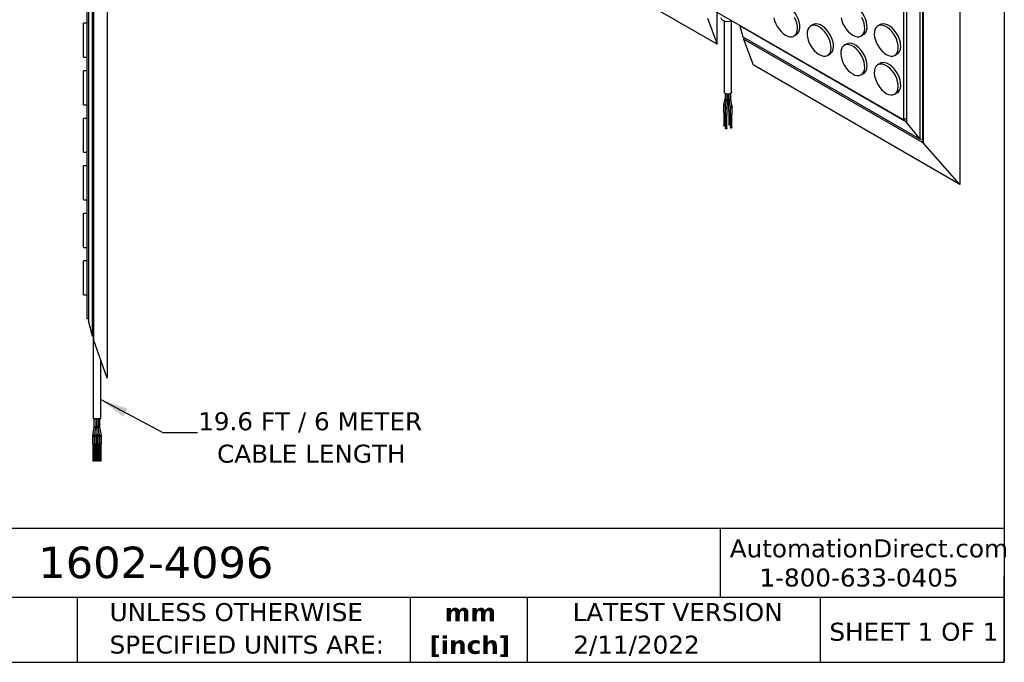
# Model space of a CAD drawing. Header units: millimetres. Extents: x 32 to 1365, y 32 to 1048.
# Tile 2 of 13: x 785 to 1365, y 32 to 410. Entities that reach past the tile are written whole.
import ezdxf

# ---------------------------------------------------------------- set-up
doc = ezdxf.new("R2010")
doc.units = ezdxf.units.MM
doc.header["$LTSCALE"] = 5
doc.linetypes.add('SLD-Solid', pattern=[0])
doc.layers.add('TEXT', color=140, linetype='SLD-Solid', lineweight=25)
doc.styles.add('SLDTEXTSTYLE0', font='VERDANA.TTF')
doc.styles.add('SLDTEXTSTYLE1', font='VERDANAB.TTF')
doc.styles.get("Standard").update_dxf_attribs({"font": 'VERDANA.TTF'})
doc.dimstyles.new('SLDDIMSTYLE4', dxfattribs={"dimtxt": 0.18, "dimasz": 16.51, "dimexe": 0, "dimexo": 0.0625, "dimgap": 0, "dimtad": 0, "dimtih": 1, "dimtoh": 1, "dimdec": 0, "dimrnd": 1e-09, "dimzin": 0, "dimdsep": 46, "dimtxsty": 'Standard', "dimsah": 1, "dimcen": 0.09, "dimadec": 0, "dimazin": 0, "dimtfac": 16.51, "dimtdec": 0, "dimtofl": 0, "dimtmove": 0, "dimatfit": 3, "dimfxl": 0, "dimfrac": 2, "dimtolj": 1, "dimtzin": 0, "dimarcsym": 0})

# ---------------------------------------------------------------- blocks, each defined once
blk = doc.blocks.new('SW_NOTE_0_1')
at = {"layer": 'TEXT', "color": 0, "char_height": 10.583, "attachment_point": 2, "style": 'SLDTEXTSTYLE1'}
for s, insert in [('mm', (14.22, 13.44)), ('[inch]', (13.8, -5.67))]:
    blk.add_mtext(s, dxfattribs=dict(at, insert=insert))
blk = doc.blocks.new('SW_NOTE_0_2')
at = {"layer": 'TEXT', "color": 0, "char_height": 10.5833, "attachment_point": 1, "style": 'SLDTEXTSTYLE0'}
for s, insert in [('UNLESS OTHERWISE ', (0, 13.44)), ('SPECIFIED UNITS ARE:', (0, -5.67))]:
    blk.add_mtext(s, dxfattribs=dict(at, insert=insert))
blk = doc.blocks.new('SW_NOTE_0_7')
at = {"layer": 'TEXT', "color": 0, "char_height": 10.5833, "attachment_point": 2, "style": 'SLDTEXTSTYLE0'}
for s, insert in [('19.6 FT / 6 METER', (66.28, 11.88)), ('CABLE LENGTH', (66.96, -7.23))]:
    blk.add_mtext(s, dxfattribs=dict(at, insert=insert))

msp = doc.modelspace()

# ---------------------------------------------------------------- linework, layer by layer
for p, q in [((836.574, 878.793), (836.574, 199.193)), ((1339.122, 868.183), (1339.122, 313.261)), ((827.928, 223.848), (827.928, 854.139)), ((828.619, 856.146), (828.619, 221.84)), ((1315.575, 339.928), (1315.575, 854.586)), ((1317.005, 855.412), (1317.005, 339.66)), ((1317.483, 855.688), (1317.483, 337.751)), ((1305.888, 848.992), (1305.888, 351.229)), ((1307.596, 849.978), (1307.596, 349.957)), ((824.574, 843.793), (824.574, 234.193)), ((825.606, 845.176), (825.606, 232.81)), ((1305.888, 351.229), (1090.362, 475.65)), ((1196.003, 395.882), (1074.098, 466.256)), ((1196.003, 395.882), (1196.003, 414.664)), ((824.574, 408.193), (822.574, 408.193)), ((822.574, 388.193), (822.574, 408.193)), ((1190.379, 411.127), (1196.003, 395.882)), ((1200.167, 409.469), (1200.167, 367.713)), ((1204.567, 367.713), (1204.567, 409.469)), ((1209.705, 406.754), (1209.461, 406.609)), ((1209.461, 406.609), (1211.103, 400.238)), ((1307.596, 349.957), (1209.461, 406.609)), ((1252.522, 407.408), (1251.108, 406.591)), ((1292.12, 407.411), (1290.706, 406.595)), ((1241.308, 400.7), (1242.722, 401.516)), ((1280.906, 400.704), (1282.32, 401.52)), ((1211.103, 400.238), (1315.575, 339.928)), ((1211.9, 399.778), (1211.592, 398.881)), ((1211.592, 398.881), (1217.217, 383.636)), ((1317.483, 337.751), (1211.592, 398.881)), ((1272.321, 395.978), (1270.907, 395.162)), ((1261.107, 389.27), (1262.521, 390.087)), ((1300.705, 389.274), (1302.119, 390.09)), ((822.574, 388.193), (824.574, 388.193)), ((1339.122, 313.261), (1217.217, 383.636)), ((1292.12, 384.548), (1290.706, 383.732)), ((824.574, 380.193), (822.574, 380.193)), ((822.574, 360.193), (822.574, 380.193)), ((1280.906, 377.841), (1282.32, 378.657)), ((1200.703, 366.882), (1200.703, 364.111)), ((1201.213, 366.631), (1201.213, 363.177)), ((1202.413, 363.177), (1202.413, 366.443)), ((1202.832, 366.471), (1202.832, 363.472)), ((1204.032, 363.472), (1204.032, 366.882)), ((1300.705, 366.411), (1302.119, 367.227)), ((822.574, 360.193), (824.574, 360.193)), ((1199.816, 359.972), (1199.816, 356.051)), ((1199.86, 360.345), (1199.82, 359.931)), ((1200.684, 363.937), (1199.866, 360.418)), ((1200.707, 364.07), (1200.678, 363.864)), ((1201.198, 362.897), (1200.772, 358.659)), ((1201.213, 363.174), (1201.198, 362.898)), ((1201.966, 358.539), (1202.392, 362.777)), ((1202.392, 362.776), (1202.413, 363.18)), ((1202.413, 363.496), (1202.77, 360.735)), ((1202.832, 364.064), (1202.644, 364.099)), ((1202.668, 363.708), (1202.832, 363.679)), ((1202.771, 360.727), (1202.783, 360.509)), ((1202.783, 360.512), (1202.783, 356.591)), ((1202.836, 363.431), (1202.884, 363.001)), ((1202.878, 363.021), (1203.696, 359.01)), ((1204.049, 363.281), (1204.033, 363.448)), ((1204.054, 363.261), (1204.049, 363.28)), ((1204.872, 359.25), (1204.054, 363.261)), ((1200.016, 355.793), (1200.016, 347.886)), ((1200.751, 358.259), (1200.751, 354.338)), ((1200.773, 358.66), (1200.752, 358.256)), ((1200.816, 347.886), (1200.816, 354.182)), ((1200.951, 354.08), (1200.951, 346.173)), ((1201.751, 346.173), (1201.751, 354.08)), ((1201.951, 358.262), (1201.966, 358.538)), ((1201.951, 354.338), (1201.951, 358.259)), ((1202.983, 356.333), (1202.983, 348.426)), ((1203.702, 358.991), (1203.696, 359.01)), ((1203.702, 358.99), (1203.723, 358.758)), ((1203.719, 358.799), (1203.719, 354.878)), ((1203.783, 348.426), (1203.783, 354.722)), ((1203.919, 354.62), (1203.919, 346.713)), ((1204.719, 346.713), (1204.719, 354.62)), ((1204.915, 358.84), (1204.867, 359.27)), ((1204.919, 358.799), (1204.915, 358.84)), ((1204.919, 354.878), (1204.919, 358.799)), ((824.574, 352.193), (822.574, 352.193)), ((822.574, 332.193), (822.574, 352.193)), ((1305.888, 351.229), (1307.596, 352.215)), ((1315.575, 339.928), (1307.596, 349.957)), ((1317.005, 339.66), (1315.575, 339.928)), ((1317.483, 337.751), (1317.005, 339.66)), ((1339.122, 313.261), (1317.483, 337.751)), ((822.574, 332.193), (824.574, 332.193)), ((824.574, 324.193), (822.574, 324.193)), ((822.574, 304.193), (822.574, 324.193)), ((822.574, 304.193), (824.574, 304.193)), ((824.574, 296.193), (822.574, 296.193)), ((822.574, 276.193), (822.574, 296.193)), ((822.574, 276.193), (824.574, 276.193)), ((824.574, 268.193), (822.574, 268.193)), ((822.574, 248.193), (822.574, 268.193)), ((822.574, 248.193), (824.574, 248.193)), ((824.574, 234.193), (825.606, 234.193)), ((827.928, 223.848), (825.606, 232.81)), ((826.574, 229.076), (826.574, 228.693)), ((826.673, 228.693), (826.574, 228.693)), ((828.619, 223.506), (827.928, 223.848)), ((828.374, 223.627), (828.374, 175.193)), ((836.574, 199.193), (828.619, 221.84)), ((832.774, 175.193), (832.774, 210.012)), ((832.774, 175.193), (828.374, 175.193)), ((828.829, 175.193), (828.829, 170.391)), ((830.029, 170.391), (830.029, 175.193)), ((830.335, 175.193), (830.335, 170.391)), ((831.535, 170.391), (831.535, 175.193)), ((832.318, 170.391), (832.318, 175.193)), ((828.803, 170.111), (827.923, 165.5)), ((828.803, 170.111), (828.831, 170.117)), ((828.842, 170.391), (828.815, 170.102)), ((828.857, 170.391), (828.829, 170.391)), ((830.029, 170.391), (828.857, 170.391)), ((829.102, 165.275), (829.982, 169.887)), ((829.97, 169.896), (830.016, 170.391)), ((830.336, 170.391), (830.032, 170.391)), ((830.335, 170.391), (830.347, 169.965)), ((831.115, 170.391), (830.335, 170.391)), ((830.347, 169.963), (830.625, 165.351)), ((831.535, 170.391), (831.115, 170.391)), ((832.318, 170.391), (831.531, 170.391)), ((831.545, 170.033), (831.534, 170.391)), ((831.822, 165.423), (831.545, 170.035)), ((832.333, 170.102), (832.305, 170.391)), ((833.224, 165.5), (832.345, 170.111)), ((827.876, 164.995), (827.876, 160.193)), ((827.876, 164.995), (827.903, 164.995)), ((827.935, 165.49), (827.889, 164.995)), ((827.903, 164.995), (829.076, 164.995)), ((827.951, 165.505), (827.923, 165.5)), ((829.062, 164.995), (829.09, 165.285)), ((829.076, 160.193), (829.076, 164.995)), ((829.325, 165.422), (829.312, 164.995)), ((829.312, 164.995), (829.312, 160.193)), ((829.312, 164.995), (830.093, 164.995)), ((829.415, 166.914), (829.325, 165.423)), ((830.093, 164.995), (830.512, 164.995)), ((830.512, 164.995), (830.523, 165.353)), ((830.512, 160.193), (830.512, 164.995)), ((830.523, 165.351), (830.574, 166.199)), ((830.625, 165.353), (830.635, 164.995)), ((830.635, 164.995), (830.635, 160.193)), ((830.635, 164.995), (831.416, 164.995)), ((831.416, 164.995), (831.835, 164.995)), ((831.733, 166.914), (832.045, 165.275)), ((831.835, 164.995), (831.823, 165.422)), ((831.835, 160.193), (831.835, 164.995)), ((832.074, 165.27), (832.045, 165.275)), ((832.057, 165.285), (832.085, 164.995)), ((832.072, 164.995), (832.072, 160.193)), ((832.072, 164.995), (832.1, 164.995)), ((832.1, 164.995), (833.272, 164.995)), ((833.259, 164.995), (833.212, 165.49)), ((833.272, 160.193), (833.272, 164.995)), ((829.076, 160.193), (827.876, 160.193)), ((828.076, 160.193), (828.076, 150.193)), ((828.876, 150.193), (828.876, 160.193)), ((830.512, 160.193), (829.312, 160.193)), ((829.512, 160.193), (829.512, 150.193)), ((830.312, 150.193), (830.312, 160.193)), ((831.835, 160.193), (830.635, 160.193)), ((830.835, 160.193), (830.835, 150.193)), ((831.635, 150.193), (831.635, 160.193)), ((833.272, 160.193), (832.072, 160.193)), ((832.272, 160.193), (832.272, 150.193)), ((833.072, 150.193), (833.072, 160.193)), ((828.876, 150.193), (828.076, 150.193)), ((830.312, 150.193), (829.512, 150.193)), ((831.635, 150.193), (830.835, 150.193)), ((833.072, 150.193), (832.272, 150.193))]:
    msp.add_line(p, q)
at = {"flags": 128}
for points in [[(1242.722, 401.516), (1243.483, 402.115), (1244.155, 403.072), (1244.594, 404.285), (1244.786, 405.711), (1244.722, 407.298), (1244.405, 408.99), (1243.846, 410.724), (1243.067, 412.439), (1242.094, 414.072), (1240.963, 415.564), (1239.715, 416.861), (1238.395, 417.917), (1237.051, 418.693), (1235.731, 419.162), (1234.483, 419.305), (1233.352, 419.119), (1232.723, 418.837)], [(1282.32, 401.52), (1283.081, 402.119), (1283.753, 403.075), (1284.192, 404.289), (1284.384, 405.715), (1284.32, 407.302), (1284.003, 408.994), (1283.444, 410.728), (1282.665, 412.443), (1281.692, 414.076), (1280.561, 415.568), (1279.313, 416.865), (1277.993, 417.921), (1276.649, 418.697), (1275.329, 419.165), (1274.081, 419.309), (1272.95, 419.122), (1272.321, 418.841)], [(1204.821, 409.574), (1204.495, 409.442), (1203.403, 409.167), (1202.218, 409.09), (1201.046, 409.218), (1199.992, 409.54), (1199.149, 410.026), (1198.592, 410.635), (1198.37, 411.311), (1198.367, 411.398)], [(1229.437, 411.402), (1229.876, 409.682), (1230.549, 407.949), (1231.429, 406.268), (1232.486, 404.698), (1233.68, 403.297), (1234.97, 402.115), (1236.308, 401.195)], [(1236.308, 401.195), (1237.647, 400.57), (1238.937, 400.263), (1240.131, 400.284), (1241.188, 400.634), (1242.068, 401.299), (1242.741, 402.255), (1243.18, 403.468), (1243.372, 404.894), (1243.308, 406.482), (1242.991, 408.174), (1242.432, 409.908), (1241.652, 411.623)], [(1256.107, 389.765), (1257.446, 389.14), (1258.736, 388.833), (1259.93, 388.855), (1260.987, 389.204), (1261.867, 389.869), (1262.54, 390.826), (1262.979, 392.039), (1263.171, 393.465), (1263.107, 395.052), (1262.79, 396.744), (1262.231, 398.478), (1261.451, 400.193), (1260.479, 401.826), (1259.348, 403.318), (1258.1, 404.615), (1256.78, 405.671), (1255.435, 406.447), (1254.115, 406.915), (1252.867, 407.059), (1251.736, 406.873), (1250.764, 406.363), (1249.984, 405.549), (1249.425, 404.459), (1249.108, 403.133), (1249.044, 401.62), (1249.236, 399.973), (1249.675, 398.252), (1250.348, 396.519), (1251.228, 394.838), (1252.285, 393.268), (1253.479, 391.867), (1254.769, 390.685), (1256.107, 389.765)], [(1262.521, 390.087), (1263.282, 390.686), (1263.954, 391.642), (1264.393, 392.855), (1264.585, 394.281), (1264.521, 395.869), (1264.204, 397.56), (1263.645, 399.295), (1262.866, 401.009), (1261.893, 402.642), (1260.762, 404.134), (1259.514, 405.432), (1258.194, 406.488), (1256.85, 407.264), (1255.53, 407.732), (1254.282, 407.875), (1253.151, 407.689), (1252.522, 407.408)], [(1269.035, 411.406), (1269.474, 409.685), (1270.147, 407.953), (1271.027, 406.272), (1272.084, 404.702), (1273.278, 403.301), (1274.568, 402.119), (1275.906, 401.199)], [(1275.906, 401.199), (1277.245, 400.574), (1278.534, 400.267), (1279.729, 400.288), (1280.786, 400.638), (1281.666, 401.303), (1282.339, 402.259), (1282.778, 403.472), (1282.97, 404.898), (1282.906, 406.486), (1282.589, 408.177), (1282.03, 409.912), (1281.25, 411.626)], [(1295.705, 389.769), (1297.044, 389.144), (1298.333, 388.837), (1299.528, 388.858), (1300.585, 389.208), (1301.465, 389.873), (1302.138, 390.829), (1302.577, 392.042), (1302.768, 393.468), (1302.705, 395.056), (1302.388, 396.748), (1301.829, 398.482), (1301.049, 400.197), (1300.076, 401.83), (1298.946, 403.322), (1297.698, 404.619), (1296.378, 405.675), (1295.033, 406.451), (1293.713, 406.919), (1292.465, 407.063), (1291.334, 406.876), (1290.361, 406.367), (1289.582, 405.552), (1289.023, 404.463), (1288.706, 403.137), (1288.642, 401.623), (1288.834, 399.976), (1289.273, 398.256), (1289.946, 396.523), (1290.826, 394.842), (1291.883, 393.272), (1293.077, 391.871), (1294.367, 390.689), (1295.705, 389.769)], [(1302.119, 390.09), (1302.88, 390.689), (1303.552, 391.646), (1303.991, 392.859), (1304.183, 394.285), (1304.119, 395.872), (1303.802, 397.564), (1303.243, 399.298), (1302.464, 401.013), (1301.491, 402.646), (1300.36, 404.138), (1299.112, 405.435), (1297.792, 406.491), (1296.448, 407.267), (1295.128, 407.736), (1293.88, 407.879), (1292.749, 407.693), (1292.12, 407.411)], [(1275.906, 378.336), (1277.245, 377.711), (1278.534, 377.403), (1279.729, 377.425), (1280.786, 377.774), (1281.666, 378.439), (1282.339, 379.396), (1282.778, 380.609), (1282.97, 382.035), (1282.906, 383.623), (1282.589, 385.314), (1282.03, 387.049), (1281.25, 388.763), (1280.277, 390.396), (1279.147, 391.888), (1277.899, 393.186), (1276.579, 394.241), (1275.234, 395.017), (1273.914, 395.486), (1272.666, 395.629), (1271.535, 395.443), (1270.562, 394.933), (1269.783, 394.119), (1269.224, 393.029), (1268.907, 391.704), (1268.843, 390.19), (1269.035, 388.543), (1269.474, 386.822), (1270.147, 385.09), (1271.027, 383.408), (1272.084, 381.839), (1273.278, 380.438), (1274.568, 379.256), (1275.906, 378.336)], [(1282.32, 378.657), (1283.081, 379.256), (1283.753, 380.212), (1284.192, 381.425), (1284.384, 382.851), (1284.32, 384.439), (1284.003, 386.131), (1283.444, 387.865), (1282.665, 389.58), (1281.692, 391.213), (1280.561, 392.705), (1279.313, 394.002), (1277.993, 395.058), (1276.649, 395.834), (1275.329, 396.302), (1274.081, 396.446), (1272.95, 396.259), (1272.321, 395.978)], [(1295.705, 366.906), (1297.044, 366.281), (1298.333, 365.974), (1299.528, 365.995), (1300.585, 366.345), (1301.465, 367.01), (1302.138, 367.966), (1302.577, 369.179), (1302.768, 370.605), (1302.705, 372.193), (1302.388, 373.884), (1301.829, 375.619), (1301.049, 377.334), (1300.076, 378.966), (1298.946, 380.459), (1297.698, 381.756), (1296.378, 382.812), (1295.033, 383.588), (1293.713, 384.056), (1292.465, 384.2), (1291.334, 384.013), (1290.361, 383.504), (1289.582, 382.689), (1289.023, 381.599), (1288.706, 380.274), (1288.642, 378.76), (1288.834, 377.113), (1289.273, 375.392), (1289.946, 373.66), (1290.826, 371.979), (1291.883, 370.409), (1293.077, 369.008), (1294.367, 367.826), (1295.705, 366.906)], [(1302.119, 367.227), (1302.88, 367.826), (1303.552, 368.783), (1303.991, 369.996), (1304.183, 371.422), (1304.119, 373.009), (1303.802, 374.701), (1303.243, 376.435), (1302.464, 378.15), (1301.491, 379.783), (1300.36, 381.275), (1299.112, 382.572), (1297.792, 383.628), (1296.448, 384.404), (1295.128, 384.872), (1293.88, 385.016), (1292.749, 384.83), (1292.12, 384.548)], [(1204.567, 367.713), (1204.4, 367.227), (1203.923, 366.815), (1203.209, 366.539), (1202.367, 366.443), (1201.525, 366.539), (1200.812, 366.815), (1200.335, 367.227), (1200.167, 367.713)], [(1199.822, 360.023), (1199.818, 360.002), (1199.816, 359.972)], [(1199.816, 359.972), (1199.844, 359.868), (1199.956, 359.749), (1200.139, 359.665), (1200.364, 359.627), (1200.596, 359.642), (1200.802, 359.707), (1200.882, 359.754)], [(1199.86, 360.344), (1199.862, 360.398), (1199.866, 360.418)], [(1200.904, 359.971), (1200.826, 359.931), (1200.623, 359.886), (1200.394, 359.901), (1200.173, 359.975), (1199.995, 360.095), (1199.885, 360.243), (1199.86, 360.344)], [(1200.678, 363.898), (1200.704, 363.763), (1200.813, 363.615), (1200.991, 363.494), (1201.212, 363.421), (1201.213, 363.421)], [(1201.213, 363.769), (1201.026, 363.804), (1200.843, 363.889), (1200.731, 364.007), (1200.703, 364.111)], [(1201.524, 362.632), (1201.748, 362.586), (1201.98, 362.579), (1202.183, 362.611), (1202.328, 362.677), (1202.391, 362.768), (1202.392, 362.777)], [(1202.413, 363.177), (1202.411, 363.147), (1202.345, 363.017), (1202.199, 362.912), (1201.994, 362.847), (1201.761, 362.832), (1201.536, 362.87)], [(1202.644, 364.099), (1202.462, 364.183), (1202.413, 364.222)], [(1202.413, 363.87), (1202.485, 363.8), (1202.668, 363.708)], [(1203.964, 363.312), (1203.817, 363.206), (1203.612, 363.141), (1203.379, 363.127), (1203.155, 363.165), (1202.972, 363.249), (1202.86, 363.368), (1202.832, 363.472)], [(1202.878, 363.021), (1202.901, 362.967), (1203.011, 362.881), (1203.189, 362.834), (1203.41, 362.834), (1203.639, 362.881), (1203.842, 362.967), (1203.988, 363.08)], [(1203.415, 360.39), (1203.318, 360.384), (1203.094, 360.415)], [(1203.106, 360.205), (1203.331, 360.167), (1203.46, 360.169)], [(1204.032, 363.472), (1204.029, 363.442), (1203.964, 363.312)], [(1203.988, 363.08), (1204.054, 363.203), (1204.054, 363.261)], [(1200.751, 355.764), (1200.646, 355.731), (1200.416, 355.705), (1200.186, 355.731), (1199.992, 355.806), (1199.862, 355.918), (1199.816, 356.051)], [(1201.951, 354.338), (1201.906, 354.205), (1201.776, 354.093), (1201.581, 354.018), (1201.351, 353.992), (1201.122, 354.018), (1200.927, 354.093), (1200.797, 354.205), (1200.751, 354.338)], [(1201.074, 357.952), (1201.299, 357.914), (1201.532, 357.929), (1201.737, 357.994), (1201.884, 358.099), (1201.949, 358.229), (1201.951, 358.261)], [(1201.966, 358.539), (1201.965, 358.53), (1201.902, 358.439), (1201.757, 358.373), (1201.554, 358.341), (1201.322, 358.348), (1201.098, 358.394)], [(1203.719, 356.304), (1203.613, 356.271), (1203.383, 356.245), (1203.154, 356.271), (1202.959, 356.346), (1202.829, 356.458), (1202.783, 356.591)], [(1204.806, 359.069), (1204.66, 358.956), (1204.457, 358.869), (1204.228, 358.823), (1204.007, 358.822), (1203.829, 358.869), (1203.719, 358.955), (1203.702, 358.991)], [(1203.719, 358.799), (1203.747, 358.695), (1203.859, 358.576), (1204.042, 358.492), (1204.266, 358.454), (1204.499, 358.469), (1204.704, 358.534), (1204.851, 358.639)], [(1204.919, 354.878), (1204.873, 354.746), (1204.743, 354.633), (1204.548, 354.558), (1204.319, 354.532), (1204.089, 354.558), (1203.895, 354.633), (1203.764, 354.746), (1203.719, 354.878)], [(1204.872, 359.25), (1204.872, 359.191), (1204.806, 359.069)], [(1204.851, 358.639), (1204.916, 358.769), (1204.919, 358.799)], [(1203.1, 348.262), (1203.014, 348.337), (1202.983, 348.426)], [(1203.783, 348.426), (1203.753, 348.337), (1203.666, 348.262), (1203.536, 348.212), (1203.383, 348.195), (1203.23, 348.212), (1203.1, 348.262)], [(1200.133, 347.722), (1200.046, 347.797), (1200.016, 347.886)], [(1200.816, 347.886), (1200.785, 347.797), (1200.699, 347.722), (1200.569, 347.672), (1200.416, 347.655), (1200.263, 347.672), (1200.133, 347.722)], [(1201.069, 346.009), (1200.982, 346.084), (1200.951, 346.173)], [(1201.751, 346.173), (1201.721, 346.084), (1201.634, 346.009), (1201.505, 345.959), (1201.351, 345.942), (1201.198, 345.959), (1201.069, 346.009)], [(1204.036, 346.549), (1203.949, 346.624), (1203.919, 346.713)], [(1204.719, 346.713), (1204.688, 346.624), (1204.602, 346.549), (1204.472, 346.499), (1204.319, 346.482), (1204.166, 346.499), (1204.036, 346.549)], [(829.97, 169.909), (830.146, 169.89), (830.352, 169.881)], [(831.123, 170.117), (831.329, 170.108), (831.476, 170.082), (831.543, 170.044), (831.545, 170.035)], [(830.523, 165.351), (830.52, 165.342), (830.454, 165.304), (830.306, 165.279), (830.101, 165.27)], [(831.823, 165.422), (831.82, 165.432), (831.753, 165.471), (831.606, 165.496), (831.4, 165.505)]]:
    msp.add_lwpolyline(points, dxfattribs=at)
for centre, radius, start, end in [((1201.548, 362.993), 0.362, 195.410976, 266.21978), ((1201.583, 363.243), 0.376, 190.043383, 262.813519), ((1203.171, 360.816), 0.409, 191.421534, 259.107842), ((1203.154, 360.58), 0.378, 191.075572, 262.657283), ((1201.122, 358.326), 0.377, 190.621738, 262.726103), ((1201.122, 358.755), 0.362, 195.410976, 266.219781), ((828.546, 165.7), 4.426, 71.073416, 86.307628), ((830.963, 168.888), 1.238, 82.584071, 119.82578), ((831.199, 173.232), 3.324, 276.092858, 290.160687), ((827.666, 161.088), 4.426, 71.073416, 86.307628), ((829.91, 166.343), 1.09, 237.516894, 280.073255), ((831.212, 164.415), 1.107, 80.174528, 122.0326), ((831.789, 169.686), 4.426, 273.692372, 288.926584)]:
    msp.add_arc(centre, radius, start, end)
for points in [[(1201.536, 362.87), (1201.536, 362.795), (1201.532, 362.715), (1201.524, 362.632)], [(1202.644, 364.099), (1202.644, 363.959), (1202.652, 363.828), (1202.668, 363.708)], [(1203.094, 360.415), (1203.102, 360.351), (1203.106, 360.28), (1203.106, 360.205)], [(1203.964, 363.312), (1203.964, 363.237), (1203.972, 363.159), (1203.988, 363.08)], [(1201.098, 358.394), (1201.082, 358.24), (1201.074, 358.091), (1201.074, 357.952)], [(1204.806, 359.069), (1204.836, 358.923), (1204.851, 358.779), (1204.851, 358.639)], [(828.857, 170.391), (828.857, 170.299), (828.848, 170.207), (828.831, 170.117)], [(831.115, 170.391), (831.115, 170.299), (831.118, 170.207), (831.123, 170.117)], [(827.951, 165.505), (827.92, 165.338), (827.903, 165.166), (827.903, 164.995)], [(830.101, 165.27), (830.095, 165.179), (830.093, 165.087), (830.093, 164.995)], [(831.4, 165.505), (831.411, 165.338), (831.416, 165.166), (831.416, 164.995)], [(832.074, 165.27), (832.091, 165.179), (832.1, 165.087), (832.1, 164.995)]]:
    msp.add_open_spline(points, degree=3)
at = {"layer": 'TEXT'}
for p, q in [((1365.25, 1047.75), (1365.25, 31.75)), ((1365.25, 110.631), (31.75, 110.631)), ((1197.877, 110.631), (1197.877, 69.85)), ((1365.25, 31.75), (1365.25, 82.55)), ((1365.25, 69.85), (31.75, 69.85)), ((818.901, 69.85), (818.901, 31.75)), ((1015.122, 69.85), (1015.122, 31.75)), ((1084.06, 69.85), (1084.06, 31.75)), ((1256.744, 69.85), (1256.744, 31.75)), ((31.75, 31.75), (1365.25, 31.75))]:
    msp.add_line(p, q, dxfattribs=at)

# ---------------------------------------------------------------- block references
for name, p in [('SW_NOTE_0_7', (889.925, 167.169)), ('SW_NOTE_0_2', (838.04, 53.177)), ('SW_NOTE_0_1', (1036.43, 52.955))]:
    msp.add_blockref(name, p, dxfattribs=at)

# ---------------------------------------------------------------- texts
at = {"layer": 'TEXT', "style": 'SLDTEXTSTYLE0'}
for s, insert, char_height, attachment_point in [('AutomationDirect.com', (1203.475, 104.182), 10.58333, 1), ('1602-4096', (796.039, 99.885), 18.5208, 1), ('1-800-633-0405', (1220.958, 86.985), 10.58333, 1), ('LATEST VERSION', (1172.761, 66.619), 10.58333, 2), ('SHEET 1 OF 1', (1262.206, 55.057), 10.58333, 1), ('2/11/2022', (1148.507, 47.453), 10.5833, 2)]:
    msp.add_mtext(s, dxfattribs=dict(at, insert=insert, char_height=char_height, attachment_point=attachment_point))

# ---------------------------------------------------------------- leaders
at = {"layer": 'TEXT'}
msp.add_leader([(832.774, 186.538), (869.454, 167.169), (889.925, 167.169)], dimstyle='SLDDIMSTYLE4', dxfattribs=at)

doc.saveas('drawing.dxf')
